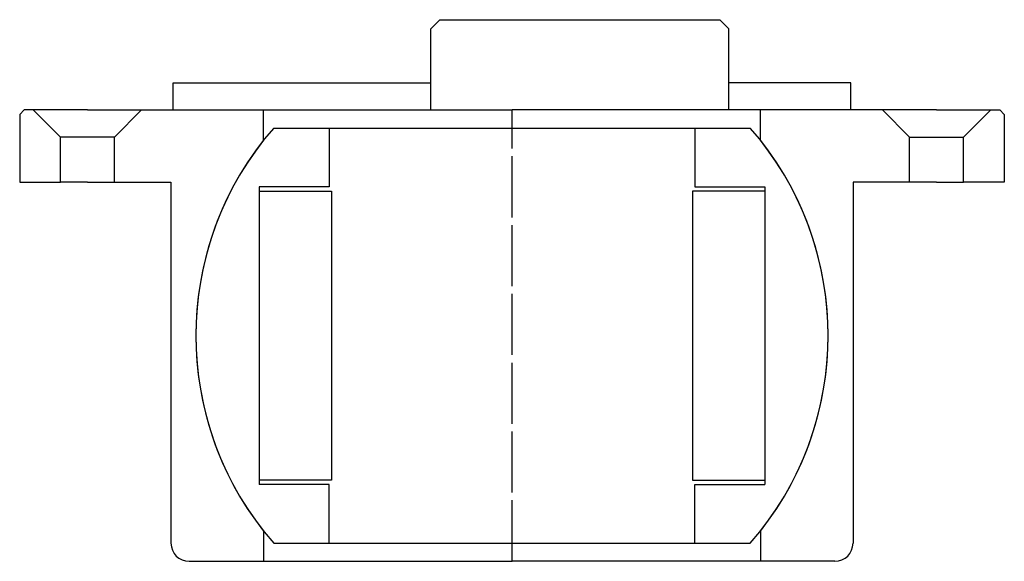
# Model space of a CAD drawing. Header units: millimetres. Extents: x -54 to 54, y -42 to 18.
import ezdxf

# ---------------------------------------------------------------- set-up
doc = ezdxf.new("R2010")
doc.units = ezdxf.units.MM
doc.header["$LTSCALE"] = 0.15
doc.header["$MEASUREMENT"] = 0
doc.linetypes.add('CENTER', pattern=[50.8, 31.75, -6.35, 6.35, -6.35])
doc.layers.get('0').update_dxf_attribs({"linetype": 'CONTINUOUS'})
doc.layers.add('CENTER', color=1, linetype='CENTER')

# ---------------------------------------------------------------- blocks, each defined once
blk = doc.blocks.new('BALL040070')
for p, q in [((-26.38, 23), (26.38, 23)), ((-20.25, 23), (-20.25, 16.5)), ((20.25, 23), (20.25, 16.5)), ((-28, 16.5), (-28, -16.5)), ((-20.25, 16.5), (-28, 16.5)), ((20.25, 16.5), (28, 16.5)), ((28, 16.5), (28, -16.5)), ((-28, 16), (-20, 16)), ((-20, 16), (-20, -16)), ((20, 16), (20, -16)), ((28, 16), (20, 16)), ((-20, -16), (-28, -16)), ((20, -16), (28, -16)), ((-20.25, -16.5), (-28, -16.5)), ((-20.25, -23), (-20.25, -16.5)), ((20.25, -16.5), (28, -16.5)), ((20.25, -23), (20.25, -16.5)), ((-26.38, -23), (26.38, -23))]:
    blk.add_line(p, q)
for start, end in [(138.9177, 221.0823), (318.9177, 41.0823)]:
    blk.add_arc((0, 0), 35, start, end)
at = {"layer": 'CENTER'}
blk.add_line((0, -23), (0, 23), dxfattribs=at)
blk = doc.blocks.new('5T035STP-HOUSE')
for p, q in [((-8, 35), (-9, 34)), ((-8, 35), (23, 35)), ((24, 34), (23, 35)), ((-9, 25), (-9, 34)), ((24, 25), (24, 34)), ((-37.5, 25), (-37.5, 28)), ((-37.5, 28), (-9, 28)), ((37.5, 28), (24, 28)), ((37.5, 25), (37.5, 28)), ((-54, 25), (-54.5, 24.5)), ((-54.5, 24.5), (-54.5, 17)), ((-53, 25), (-54, 25)), ((-47, 25), (-53, 25)), ((-53, 25), (-50, 22)), ((-47, 25), (-41, 25)), ((-41, 25), (-44, 22)), ((-41, 25), (0, 25)), ((-27.5, 21.65), (-27.5, 25)), ((41, 25), (0, 25)), ((27.5, 21.65), (27.5, 25)), ((41, 25), (44, 22)), ((47, 25), (41, 25)), ((47, 25), (53, 25)), ((53, 25), (50, 22)), ((53, 25), (54, 25)), ((54, 25), (54.5, 24.5)), ((54.5, 24.5), (54.5, 17)), ((-50, 17), (-50, 22)), ((-44, 22), (-50, 22)), ((-44, 17), (-44, 22)), ((44, 22), (50, 22)), ((44, 17), (44, 22)), ((50, 17), (50, 22)), ((-54.5, 17), (-50, 17)), ((-47, 17), (-50, 17)), ((-47, 17), (-44, 17)), ((-44, 17), (-37.75, 17)), ((-37.75, 17), (-37.75, -23)), ((37.75, 17), (37.75, -23)), ((44, 17), (37.75, 17)), ((47, 17), (44, 17)), ((47, 17), (50, 17)), ((54.5, 17), (50, 17)), ((-27.5, -21.65), (-27.5, -25)), ((27.5, -21.65), (27.5, -25)), ((-35.75, -25), (-27.5, -25)), ((-27.5, -25), (0, -25)), ((27.5, -25), (0, -25)), ((35.75, -25), (27.5, -25))]:
    blk.add_line(p, q)
for centre, radius, start, end in [((0, 0), 35, 141.7868, 218.2132), ((0, 0), 35, 321.7868, 38.2132), ((-35.75, -23), 2, 180, 270), ((35.75, -23), 2, 270, 0)]:
    blk.add_arc(centre, radius, start, end)
at = {"layer": 'CENTER'}
blk.add_line((0, -25), (0, 25), dxfattribs=at)

msp = doc.modelspace()

# ---------------------------------------------------------------- block references
for name in ['5T035STP-HOUSE', 'BALL040070']:
    msp.add_blockref(name, (0, -17))

doc.saveas('drawing.dxf')
